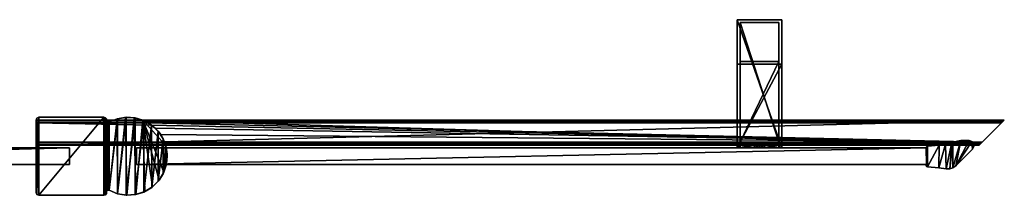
# Model space of a CAD drawing. Header units: metres. Extents: x 0 to 587, y -215 to 49.
# Tile 10 of 10: x 233 to 587, y -14 to 49. Entities that reach past the tile are written whole.
import ezdxf

# ---------------------------------------------------------------- set-up
doc = ezdxf.new("R2010")
doc.units = ezdxf.units.M

msp = doc.modelspace()

# ---------------------------------------------------------------- linework, layer by layer
at = {"layer": 'Y2A59L'}
for points in [[(491.254089, 49, 1197), (491.254089, 3, 1181), (491.254089, 3, 1197)], [(491.254089, 3, 1181), (491.254089, 49, 1197), (491.254089, 33, 1181)], [(491.254089, 49, 1197), (491.254089, 49, 797), (491.254089, 33, 1181)], [(491.254089, 33, 1181), (491.254089, 49, 797), (491.254089, 33, 813)], [(491.254089, 49, 797), (491.254089, 3, 797), (491.254089, 33, 813)], [(507.254089, 49, 797), (507.254089, 3, 797), (491.254089, 49, 797)], [(507.254089, 3, 797), (491.254089, 3, 797), (491.254089, 49, 797)], [(491.254089, 49, 797), (491.254089, 49, 1197), (507.254089, 49, 797)], [(491.254089, 49, 1197), (507.254089, 49, 1197), (507.254089, 49, 797)], [(507.254089, 49, 1197), (491.254089, 49, 1197), (507.254089, 3, 1197)], [(491.254089, 49, 1197), (491.254089, 3, 1197), (507.254089, 3, 1197)], [(492.254089, 5, 1196), (492.254089, 5, 1182), (492.254089, 48, 1196)], [(492.254089, 5, 1182), (492.254089, 34, 1182), (492.254089, 48, 1196)], [(492.254089, 48, 1196), (492.254089, 34, 1182), (492.254089, 48, 798)], [(492.254089, 34, 1182), (492.254089, 34, 812), (492.254089, 48, 798)], [(492.254089, 48, 798), (492.254089, 34, 812), (492.254089, 5, 798)], [(506.254089, 48, 798), (492.254089, 48, 798), (506.254089, 5, 798)], [(492.254089, 48, 798), (492.254089, 5, 798), (506.254089, 5, 798)], [(492.254089, 48, 798), (506.254089, 48, 798), (492.254089, 48, 1196)], [(506.254089, 48, 798), (506.254089, 48, 1196), (492.254089, 48, 1196)], [(506.254089, 48, 1196), (506.254089, 5, 1196), (492.254089, 48, 1196)], [(506.254089, 5, 1196), (492.254089, 5, 1196), (492.254089, 48, 1196)], [(506.254089, 48, 1196), (506.254089, 5, 1182), (506.254089, 5, 1196)], [(506.254089, 5, 1182), (506.254089, 48, 1196), (506.254089, 34, 1182)], [(506.254089, 48, 1196), (506.254089, 48, 798), (506.254089, 34, 1182)], [(506.254089, 34, 1182), (506.254089, 48, 798), (506.254089, 34, 812)], [(506.254089, 48, 798), (506.254089, 5, 798), (506.254089, 34, 812)], [(507.254089, 3, 1197), (507.254089, 3, 1181), (507.254089, 49, 1197)], [(507.254089, 3, 1181), (507.254089, 33, 1181), (507.254089, 49, 1197)], [(507.254089, 49, 1197), (507.254089, 33, 1181), (507.254089, 49, 797)], [(507.254089, 33, 1181), (507.254089, 33, 813), (507.254089, 49, 797)], [(507.254089, 49, 797), (507.254089, 33, 813), (507.254089, 3, 797)], [(491.254089, 33, 813), (491.254089, 3, 797), (491.254089, 3, 813)], [(491.254089, 33, 1181), (491.254089, 33, 813), (507.254089, 33, 1181)], [(491.254089, 33, 813), (507.254089, 33, 813), (507.254089, 33, 1181)], [(507.254089, 3, 813), (507.254089, 33, 813), (491.254089, 3, 813)], [(507.254089, 33, 813), (491.254089, 33, 813), (491.254089, 3, 813)], [(507.254089, 3, 1181), (491.254089, 3, 1181), (507.254089, 33, 1181)], [(491.254089, 3, 1181), (491.254089, 33, 1181), (507.254089, 33, 1181)], [(492.254089, 34, 1182), (506.254089, 34, 1182), (492.254089, 34, 812)], [(506.254089, 34, 1182), (506.254089, 34, 812), (492.254089, 34, 812)], [(492.254089, 34, 812), (492.254089, 5, 812), (492.254089, 5, 798)], [(506.254089, 5, 812), (492.254089, 5, 812), (506.254089, 34, 812)], [(492.254089, 5, 812), (492.254089, 34, 812), (506.254089, 34, 812)], [(506.254089, 5, 1182), (506.254089, 34, 1182), (492.254089, 5, 1182)], [(506.254089, 34, 1182), (492.254089, 34, 1182), (492.254089, 5, 1182)], [(506.254089, 34, 812), (506.254089, 5, 798), (506.254089, 5, 812)], [(507.254089, 33, 813), (507.254089, 3, 813), (507.254089, 3, 797)], [(492.254089, 4, 806.887451), (492.004089, 4, 805), (497.440125, 4, 805.990967)], [(497.440125, 4, 805.990967), (492.004089, 4, 805), (497.187653, 4, 804.951233)], [(492.254089, 4, 803.112549), (497.187653, 4, 804.951233), (492.004089, 4, 805)], [(492.254089, 3, 806.887451), (492.004089, 3, 805), (492.254089, 4, 806.887451)], [(492.004089, 3, 805), (492.004089, 4, 805), (492.254089, 4, 806.887451)], [(492.004089, 3, 805), (492.254089, 3, 803.112549), (492.004089, 4, 805)], [(492.254089, 3, 803.112549), (492.254089, 4, 803.112549), (492.004089, 4, 805)], [(492.254089, 4, 1187.112549), (492.004089, 4, 1189), (492.254089, 3, 1187.112549)], [(492.004089, 4, 1189), (492.004089, 3, 1189), (492.254089, 3, 1187.112549)], [(492.004089, 4, 1189), (492.254089, 4, 1190.887451), (492.004089, 3, 1189)], [(492.254089, 4, 1190.887451), (492.254089, 3, 1190.887451), (492.004089, 3, 1189)], [(497.440125, 4, 1188.009033), (492.004089, 4, 1189), (492.254089, 4, 1187.112549)], [(497.187653, 4, 1189.048828), (492.004089, 4, 1189), (497.440125, 4, 1188.009033)], [(497.488892, 4, 1190.075439), (492.004089, 4, 1189), (497.187653, 4, 1189.048828)], [(492.004089, 4, 1189), (498.263092, 4, 1190.813965), (492.254089, 4, 1190.887451)], [(498.263092, 4, 1190.813965), (492.004089, 4, 1189), (497.488892, 4, 1190.075439)], [(506.254089, 5, 798), (492.254089, 5, 798), (499.302856, 5, 802.933594)], [(499.302856, 5, 802.933594), (492.254089, 5, 798), (498.263092, 5, 803.186035)], [(498.263092, 5, 803.186035), (492.254089, 5, 798), (497.488892, 5, 803.924561)], [(497.488892, 5, 803.924561), (492.254089, 5, 798), (497.187653, 5, 804.951233)], [(497.187653, 5, 804.951233), (492.254089, 5, 798), (497.440125, 5, 805.990967)], [(497.440125, 5, 805.990967), (492.254089, 5, 812), (498.178619, 5, 806.765198)], [(492.254089, 5, 812), (497.440125, 5, 805.990967), (492.254089, 5, 798)], [(498.178619, 5, 806.765198), (492.254089, 5, 812), (499.205292, 5, 807.066406)], [(492.254089, 5, 812), (506.254089, 5, 812), (499.205292, 5, 807.066406)], [(492.254089, 5, 1196), (506.254089, 5, 1196), (499.302856, 5, 1191.066406)], [(506.254089, 5, 1182), (492.254089, 5, 1182), (500.245056, 5, 1187.186035)], [(500.245056, 5, 1187.186035), (492.254089, 5, 1182), (499.205292, 5, 1186.933594)], [(499.205292, 5, 1186.933594), (492.254089, 5, 1182), (498.178619, 5, 1187.234863)], [(498.178619, 5, 1187.234863), (492.254089, 5, 1182), (497.440125, 5, 1188.009033)], [(497.440125, 5, 1188.009033), (492.254089, 5, 1182), (497.187653, 5, 1189.048828)], [(497.187653, 5, 1189.048828), (492.254089, 5, 1182), (497.488892, 5, 1190.075439)], [(492.254089, 5, 1182), (492.254089, 5, 1196), (497.488892, 5, 1190.075439)], [(497.488892, 5, 1190.075439), (492.254089, 5, 1196), (498.263092, 5, 1190.813965)], [(492.254089, 5, 1196), (499.302856, 5, 1191.066406), (498.263092, 5, 1190.813965)], [(492.254089, 4, 803.112549), (492.254089, 4, 798), (498.263092, 4, 803.186035)], [(492.254089, 4, 798), (497.366608, 4, 798), (498.263092, 4, 803.186035)], [(497.366608, 4, 812), (492.254089, 4, 812), (499.205292, 4, 807.066406)], [(492.254089, 4, 812), (492.254089, 4, 806.887451), (499.205292, 4, 807.066406)], [(499.205292, 4, 807.066406), (492.254089, 4, 806.887451), (498.178619, 4, 806.765198)], [(498.178619, 4, 806.765198), (492.254089, 4, 806.887451), (497.440125, 4, 805.990967)], [(497.488892, 4, 803.924561), (492.254089, 4, 803.112549), (498.263092, 4, 803.186035)], [(497.187653, 4, 804.951233), (492.254089, 4, 803.112549), (497.488892, 4, 803.924561)], [(497.366608, 4, 798), (492.254089, 4, 798), (497.366608, 3, 798)], [(492.254089, 4, 798), (492.254089, 3, 798), (497.366608, 3, 798)], [(492.254089, 4, 803.112549), (492.254089, 3, 803.112549), (492.254089, 4, 798)], [(492.254089, 3, 803.112549), (492.254089, 3, 798), (492.254089, 4, 798)], [(492.254089, 4, 812), (497.366608, 4, 812), (492.254089, 3, 812)], [(497.366608, 4, 812), (497.366608, 3, 812), (492.254089, 3, 812)], [(492.254089, 4, 812), (492.254089, 3, 812), (492.254089, 4, 806.887451)], [(492.254089, 3, 812), (492.254089, 3, 806.887451), (492.254089, 4, 806.887451)], [(497.366608, 4, 1196), (497.366608, 3, 1196), (492.254089, 4, 1196)], [(497.366608, 3, 1196), (492.254089, 3, 1196), (492.254089, 4, 1196)], [(492.254089, 4, 1196), (492.254089, 3, 1196), (492.254089, 4, 1190.887451)], [(492.254089, 3, 1196), (492.254089, 3, 1190.887451), (492.254089, 4, 1190.887451)], [(492.254089, 4, 1182), (492.254089, 3, 1182), (497.366608, 4, 1182)], [(492.254089, 3, 1182), (497.366608, 3, 1182), (497.366608, 4, 1182)], [(492.254089, 4, 1187.112549), (492.254089, 3, 1187.112549), (492.254089, 4, 1182)], [(492.254089, 3, 1187.112549), (492.254089, 3, 1182), (492.254089, 4, 1182)], [(497.440125, 4, 1188.009033), (492.254089, 4, 1187.112549), (498.178619, 4, 1187.234863)], [(492.254089, 4, 1196), (492.254089, 4, 1190.887451), (497.366608, 4, 1196)], [(492.254089, 4, 1190.887451), (498.263092, 4, 1190.813965), (497.366608, 4, 1196)], [(498.178619, 4, 1187.234863), (492.254089, 4, 1187.112549), (499.205292, 4, 1186.933594)], [(492.254089, 4, 1187.112549), (492.254089, 4, 1182), (499.205292, 4, 1186.933594)], [(499.205292, 4, 1186.933594), (492.254089, 4, 1182), (497.366608, 4, 1182)], [(497.488892, 5, 803.924561), (497.187653, 5, 804.951233), (497.488892, 4, 803.924561)], [(497.488892, 4, 803.924561), (497.187653, 5, 804.951233), (497.187653, 4, 804.951233)], [(497.187653, 5, 804.951233), (497.440125, 5, 805.990967), (497.187653, 4, 804.951233)], [(497.187653, 4, 804.951233), (497.440125, 5, 805.990967), (497.440125, 4, 805.990967)], [(497.488892, 4, 1190.075439), (497.187653, 4, 1189.048828), (497.488892, 5, 1190.075439)], [(497.488892, 5, 1190.075439), (497.187653, 4, 1189.048828), (497.187653, 5, 1189.048828)], [(497.187653, 4, 1189.048828), (497.440125, 4, 1188.009033), (497.187653, 5, 1189.048828)], [(497.187653, 5, 1189.048828), (497.440125, 4, 1188.009033), (497.440125, 5, 1188.009033)], [(498.263092, 4, 803.186035), (497.366608, 4, 798), (499.302856, 4, 802.933594)], [(497.366608, 4, 798), (499.254089, 4, 797.75), (499.302856, 4, 802.933594)], [(499.205292, 4, 807.066406), (499.254089, 4, 812.25), (497.366608, 4, 812)], [(499.254089, 3, 812.25), (497.366608, 3, 812), (499.254089, 4, 812.25)], [(497.366608, 3, 812), (497.366608, 4, 812), (499.254089, 4, 812.25)], [(497.366608, 3, 798), (499.254089, 3, 797.75), (497.366608, 4, 798)], [(499.254089, 3, 797.75), (499.254089, 4, 797.75), (497.366608, 4, 798)], [(499.254089, 4, 1181.75), (497.366608, 4, 1182), (499.254089, 3, 1181.75)], [(497.366608, 4, 1182), (497.366608, 3, 1182), (499.254089, 3, 1181.75)], [(497.366608, 4, 1196), (499.254089, 4, 1196.25), (497.366608, 3, 1196)], [(499.254089, 4, 1196.25), (499.254089, 3, 1196.25), (497.366608, 3, 1196)], [(497.366608, 4, 1196), (498.263092, 4, 1190.813965), (499.254089, 4, 1196.25)], [(499.254089, 4, 1181.75), (499.205292, 4, 1186.933594), (497.366608, 4, 1182)], [(498.178619, 4, 806.765198), (497.440125, 4, 805.990967), (498.178619, 5, 806.765198)], [(498.178619, 5, 806.765198), (497.440125, 4, 805.990967), (497.440125, 5, 805.990967)], [(498.178619, 5, 1187.234863), (497.440125, 5, 1188.009033), (498.178619, 4, 1187.234863)], [(498.178619, 4, 1187.234863), (497.440125, 5, 1188.009033), (497.440125, 4, 1188.009033)], [(498.263092, 4, 803.186035), (497.488892, 5, 803.924561), (497.488892, 4, 803.924561)], [(497.488892, 5, 803.924561), (498.263092, 4, 803.186035), (498.263092, 5, 803.186035)], [(498.263092, 5, 1190.813965), (497.488892, 4, 1190.075439), (497.488892, 5, 1190.075439)], [(497.488892, 4, 1190.075439), (498.263092, 5, 1190.813965), (498.263092, 4, 1190.813965)], [(499.205292, 4, 807.066406), (498.178619, 4, 806.765198), (499.205292, 5, 807.066406)], [(499.205292, 5, 807.066406), (498.178619, 4, 806.765198), (498.178619, 5, 806.765198)], [(499.205292, 5, 1186.933594), (498.178619, 5, 1187.234863), (499.205292, 4, 1186.933594)], [(499.205292, 4, 1186.933594), (498.178619, 5, 1187.234863), (498.178619, 4, 1187.234863)], [(498.263092, 4, 803.186035), (499.302856, 4, 802.933594), (498.263092, 5, 803.186035)], [(498.263092, 5, 803.186035), (499.302856, 4, 802.933594), (499.302856, 5, 802.933594)], [(498.263092, 5, 1190.813965), (499.302856, 5, 1191.066406), (498.263092, 4, 1190.813965)], [(498.263092, 4, 1190.813965), (499.302856, 5, 1191.066406), (499.302856, 4, 1191.066406)], [(498.263092, 4, 1190.813965), (499.302856, 4, 1191.066406), (499.254089, 4, 1196.25)], [(500.245056, 4, 806.813965), (499.205292, 4, 807.066406), (500.245056, 5, 806.813965)], [(500.245056, 5, 806.813965), (499.205292, 4, 807.066406), (499.205292, 5, 807.066406)], [(499.205292, 5, 807.066406), (506.254089, 5, 812), (500.245056, 5, 806.813965)], [(500.245056, 5, 1187.186035), (499.205292, 5, 1186.933594), (500.245056, 4, 1187.186035)], [(500.245056, 4, 1187.186035), (499.205292, 5, 1186.933594), (499.205292, 4, 1186.933594)], [(500.245056, 4, 806.813965), (501.141541, 4, 812), (499.205292, 4, 807.066406)], [(501.141541, 4, 812), (499.254089, 4, 812.25), (499.205292, 4, 807.066406)], [(500.245056, 4, 1187.186035), (499.205292, 4, 1186.933594), (499.254089, 4, 1181.75)], [(499.302856, 4, 802.933594), (499.254089, 4, 797.75), (501.141541, 4, 798)], [(501.141541, 3, 812), (499.254089, 3, 812.25), (501.141541, 4, 812)], [(499.254089, 3, 812.25), (499.254089, 4, 812.25), (501.141541, 4, 812)], [(499.254089, 3, 797.75), (501.141541, 3, 798), (499.254089, 4, 797.75)], [(501.141541, 3, 798), (501.141541, 4, 798), (499.254089, 4, 797.75)], [(501.141541, 4, 1182), (499.254089, 4, 1181.75), (501.141541, 3, 1182)], [(499.254089, 4, 1181.75), (499.254089, 3, 1181.75), (501.141541, 3, 1182)], [(499.254089, 4, 1196.25), (501.141541, 4, 1196), (499.254089, 3, 1196.25)], [(501.141541, 4, 1196), (501.141541, 3, 1196), (499.254089, 3, 1196.25)], [(499.254089, 4, 1196.25), (499.302856, 4, 1191.066406), (501.141541, 4, 1196)], [(501.141541, 4, 1182), (500.245056, 4, 1187.186035), (499.254089, 4, 1181.75)], [(499.302856, 4, 802.933594), (500.329529, 4, 803.234802), (499.302856, 5, 802.933594)], [(499.302856, 5, 802.933594), (500.329529, 4, 803.234802), (500.329529, 5, 803.234802)], [(500.329529, 5, 803.234802), (506.254089, 5, 798), (499.302856, 5, 802.933594)], [(499.302856, 5, 1191.066406), (500.329529, 5, 1190.765137), (499.302856, 4, 1191.066406)], [(499.302856, 4, 1191.066406), (500.329529, 5, 1190.765137), (500.329529, 4, 1190.765137)], [(499.302856, 5, 1191.066406), (506.254089, 5, 1196), (500.329529, 5, 1190.765137)], [(500.329529, 4, 803.234802), (499.302856, 4, 802.933594), (506.254089, 4, 798)], [(506.254089, 4, 798), (499.302856, 4, 802.933594), (501.141541, 4, 798)], [(501.141541, 4, 1196), (499.302856, 4, 1191.066406), (506.254089, 4, 1190.887451)], [(506.254089, 4, 1190.887451), (499.302856, 4, 1191.066406), (500.329529, 4, 1190.765137)], [(500.245056, 4, 806.813965), (501.019257, 5, 806.075439), (501.019257, 4, 806.075439)], [(501.019257, 5, 806.075439), (500.245056, 4, 806.813965), (500.245056, 5, 806.813965)], [(506.254089, 5, 812), (501.019257, 5, 806.075439), (500.245056, 5, 806.813965)], [(500.245056, 5, 1187.186035), (501.019257, 4, 1187.924561), (501.019257, 5, 1187.924561)], [(501.019257, 4, 1187.924561), (500.245056, 5, 1187.186035), (500.245056, 4, 1187.186035)], [(501.019257, 5, 1187.924561), (506.254089, 5, 1182), (500.245056, 5, 1187.186035)], [(506.254089, 4, 806.887451), (506.254089, 4, 812), (500.245056, 4, 806.813965)], [(506.254089, 4, 812), (501.141541, 4, 812), (500.245056, 4, 806.813965)], [(506.254089, 4, 806.887451), (500.245056, 4, 806.813965), (506.504089, 4, 805)], [(500.245056, 4, 806.813965), (501.019257, 4, 806.075439), (506.504089, 4, 805)], [(506.254089, 4, 1187.112549), (500.245056, 4, 1187.186035), (501.141541, 4, 1182)], [(506.254089, 4, 1187.112549), (501.019257, 4, 1187.924561), (500.245056, 4, 1187.186035)], [(500.329529, 4, 803.234802), (501.068024, 4, 804.009033), (500.329529, 5, 803.234802)], [(500.329529, 5, 803.234802), (501.068024, 4, 804.009033), (501.068024, 5, 804.009033)], [(501.068024, 5, 804.009033), (506.254089, 5, 798), (500.329529, 5, 803.234802)], [(500.329529, 5, 1190.765137), (501.068024, 5, 1189.990967), (500.329529, 4, 1190.765137)], [(500.329529, 4, 1190.765137), (501.068024, 5, 1189.990967), (501.068024, 4, 1189.990967)], [(500.329529, 5, 1190.765137), (506.254089, 5, 1196), (501.068024, 5, 1189.990967)], [(506.254089, 4, 803.112549), (501.068024, 4, 804.009033), (500.329529, 4, 803.234802)], [(506.254089, 4, 803.112549), (500.329529, 4, 803.234802), (506.254089, 4, 798)], [(506.254089, 4, 1190.887451), (500.329529, 4, 1190.765137), (506.504089, 4, 1189)], [(500.329529, 4, 1190.765137), (501.068024, 4, 1189.990967), (506.504089, 4, 1189)], [(501.019257, 5, 806.075439), (501.320496, 5, 805.048767), (501.019257, 4, 806.075439)], [(501.019257, 4, 806.075439), (501.320496, 5, 805.048767), (501.320496, 4, 805.048767)], [(506.254089, 5, 812), (506.254089, 5, 798), (501.019257, 5, 806.075439)], [(501.019257, 5, 806.075439), (506.254089, 5, 798), (501.320496, 5, 805.048767)], [(501.019257, 4, 1187.924561), (501.320496, 4, 1188.951172), (501.019257, 5, 1187.924561)], [(501.019257, 5, 1187.924561), (501.320496, 4, 1188.951172), (501.320496, 5, 1188.951172)], [(501.320496, 5, 1188.951172), (506.254089, 5, 1182), (501.019257, 5, 1187.924561)], [(506.504089, 4, 805), (501.019257, 4, 806.075439), (501.320496, 4, 805.048767)], [(501.320496, 4, 1188.951172), (501.019257, 4, 1187.924561), (506.254089, 4, 1187.112549)], [(501.320496, 5, 805.048767), (501.068024, 5, 804.009033), (501.320496, 4, 805.048767)], [(501.320496, 4, 805.048767), (501.068024, 5, 804.009033), (501.068024, 4, 804.009033)], [(501.320496, 5, 805.048767), (506.254089, 5, 798), (501.068024, 5, 804.009033)], [(501.320496, 4, 1188.951172), (501.068024, 4, 1189.990967), (501.320496, 5, 1188.951172)], [(501.320496, 5, 1188.951172), (501.068024, 4, 1189.990967), (501.068024, 5, 1189.990967)], [(506.254089, 5, 1196), (506.254089, 5, 1182), (501.068024, 5, 1189.990967)], [(501.068024, 5, 1189.990967), (506.254089, 5, 1182), (501.320496, 5, 1188.951172)], [(501.320496, 4, 805.048767), (501.068024, 4, 804.009033), (506.254089, 4, 803.112549)], [(506.504089, 4, 1189), (501.068024, 4, 1189.990967), (501.320496, 4, 1188.951172)], [(501.141541, 4, 812), (506.254089, 4, 812), (501.141541, 3, 812)], [(506.254089, 4, 812), (506.254089, 3, 812), (501.141541, 3, 812)], [(506.254089, 4, 798), (501.141541, 4, 798), (506.254089, 3, 798)], [(501.141541, 4, 798), (501.141541, 3, 798), (506.254089, 3, 798)], [(501.141541, 4, 1182), (501.141541, 3, 1182), (506.254089, 4, 1182)], [(501.141541, 3, 1182), (506.254089, 3, 1182), (506.254089, 4, 1182)], [(506.254089, 4, 1196), (506.254089, 3, 1196), (501.141541, 4, 1196)], [(506.254089, 3, 1196), (501.141541, 3, 1196), (501.141541, 4, 1196)], [(506.254089, 4, 1182), (506.254089, 4, 1187.112549), (501.141541, 4, 1182)], [(506.254089, 4, 1196), (501.141541, 4, 1196), (506.254089, 4, 1190.887451)], [(506.504089, 4, 805), (501.320496, 4, 805.048767), (506.254089, 4, 803.112549)], [(506.504089, 4, 1189), (501.320496, 4, 1188.951172), (506.254089, 4, 1187.112549)], [(506.254089, 4, 798), (506.254089, 3, 798), (506.254089, 4, 803.112549)], [(506.254089, 3, 798), (506.254089, 3, 803.112549), (506.254089, 4, 803.112549)], [(506.254089, 3, 803.112549), (506.504089, 3, 805), (506.254089, 4, 803.112549)], [(506.504089, 3, 805), (506.504089, 4, 805), (506.254089, 4, 803.112549)], [(506.504089, 3, 805), (506.254089, 3, 806.887451), (506.504089, 4, 805)], [(506.254089, 3, 806.887451), (506.254089, 4, 806.887451), (506.504089, 4, 805)], [(506.254089, 4, 806.887451), (506.254089, 3, 806.887451), (506.254089, 4, 812)], [(506.254089, 3, 806.887451), (506.254089, 3, 812), (506.254089, 4, 812)], [(506.254089, 4, 1190.887451), (506.254089, 3, 1190.887451), (506.254089, 4, 1196)], [(506.254089, 3, 1190.887451), (506.254089, 3, 1196), (506.254089, 4, 1196)], [(506.254089, 4, 1190.887451), (506.504089, 4, 1189), (506.254089, 3, 1190.887451)], [(506.504089, 4, 1189), (506.504089, 3, 1189), (506.254089, 3, 1190.887451)], [(506.504089, 4, 1189), (506.254089, 4, 1187.112549), (506.504089, 3, 1189)], [(506.254089, 4, 1187.112549), (506.254089, 3, 1187.112549), (506.504089, 3, 1189)], [(506.254089, 4, 1182), (506.254089, 3, 1182), (506.254089, 4, 1187.112549)], [(506.254089, 3, 1182), (506.254089, 3, 1187.112549), (506.254089, 4, 1187.112549)], [(499.254089, 3, 812.25), (491.254089, 3, 813), (497.366608, 3, 812)], [(507.254089, 3, 813), (491.254089, 3, 813), (506.254089, 3, 812)], [(506.254089, 3, 812), (491.254089, 3, 813), (499.254089, 3, 812.25)], [(506.254089, 3, 798), (491.254089, 3, 797), (507.254089, 3, 797)], [(499.254089, 3, 797.75), (491.254089, 3, 797), (506.254089, 3, 798)], [(497.366608, 3, 798), (491.254089, 3, 797), (499.254089, 3, 797.75)], [(492.254089, 3, 798), (491.254089, 3, 797), (497.366608, 3, 798)], [(492.254089, 3, 803.112549), (491.254089, 3, 797), (492.254089, 3, 798)], [(492.254089, 3, 806.887451), (491.254089, 3, 813), (492.004089, 3, 805)], [(491.254089, 3, 813), (491.254089, 3, 797), (492.004089, 3, 805)], [(492.004089, 3, 805), (491.254089, 3, 797), (492.254089, 3, 803.112549)], [(492.254089, 3, 812), (491.254089, 3, 813), (492.254089, 3, 806.887451)], [(497.366608, 3, 812), (491.254089, 3, 813), (492.254089, 3, 812)], [(499.254089, 3, 1196.25), (491.254089, 3, 1197), (497.366608, 3, 1196)], [(507.254089, 3, 1197), (491.254089, 3, 1197), (506.254089, 3, 1196)], [(506.254089, 3, 1196), (491.254089, 3, 1197), (499.254089, 3, 1196.25)], [(506.254089, 3, 1182), (491.254089, 3, 1181), (507.254089, 3, 1181)], [(499.254089, 3, 1181.75), (491.254089, 3, 1181), (506.254089, 3, 1182)], [(497.366608, 3, 1182), (491.254089, 3, 1181), (499.254089, 3, 1181.75)], [(492.254089, 3, 1182), (491.254089, 3, 1181), (497.366608, 3, 1182)], [(492.254089, 3, 1187.112549), (491.254089, 3, 1181), (492.254089, 3, 1182)], [(492.254089, 3, 1190.887451), (491.254089, 3, 1197), (492.004089, 3, 1189)], [(491.254089, 3, 1197), (491.254089, 3, 1181), (492.004089, 3, 1189)], [(492.004089, 3, 1189), (491.254089, 3, 1181), (492.254089, 3, 1187.112549)], [(492.254089, 3, 1196), (491.254089, 3, 1197), (492.254089, 3, 1190.887451)], [(497.366608, 3, 1196), (491.254089, 3, 1197), (492.254089, 3, 1196)], [(506.254089, 3, 812), (499.254089, 3, 812.25), (501.141541, 3, 812)], [(501.141541, 3, 798), (499.254089, 3, 797.75), (506.254089, 3, 798)], [(506.254089, 3, 1196), (499.254089, 3, 1196.25), (501.141541, 3, 1196)], [(501.141541, 3, 1182), (499.254089, 3, 1181.75), (506.254089, 3, 1182)], [(506.254089, 3, 803.112549), (506.254089, 3, 798), (506.504089, 3, 805)], [(506.254089, 3, 798), (507.254089, 3, 797), (506.504089, 3, 805)], [(506.254089, 3, 806.887451), (507.254089, 3, 813), (506.254089, 3, 812)], [(506.504089, 3, 805), (507.254089, 3, 813), (506.254089, 3, 806.887451)], [(506.254089, 3, 1187.112549), (506.254089, 3, 1182), (506.504089, 3, 1189)], [(506.254089, 3, 1182), (507.254089, 3, 1181), (506.504089, 3, 1189)], [(506.254089, 3, 1190.887451), (507.254089, 3, 1197), (506.254089, 3, 1196)], [(506.504089, 3, 1189), (507.254089, 3, 1197), (506.254089, 3, 1190.887451)], [(507.254089, 3, 813), (506.504089, 3, 805), (507.254089, 3, 797)], [(507.254089, 3, 1197), (506.504089, 3, 1189), (507.254089, 3, 1181)]]:
    msp.add_3dface(points, dxfattribs=at)
at = {"layer": 'Y2A59L0'}
for points in [[(239.000275, 12.719672, 6.507132), (587.024475, 12.724623, 6.502149), (239.000275, 13.012834, 5.8)], [(587.024475, 12.724623, 6.502149), (587.26355, 12.9637, 6.109252), (239.000275, 13.012834, 5.8)], [(239.000275, 13.012834, 5.8), (587.26355, 12.9637, 6.109252), (587.312683, 13.012834, 5.8)], [(239.000275, 13.012834), (587.312683, 13.012834), (239.000275, 4.012834)], [(587.312683, 13.012834), (578.312683, 4.012834), (239.000275, 4.012834)], [(239.000275, 13.012834, 5.8), (587.312683, 13.012834, 5.8), (239.000275, 13.012834)], [(587.312683, 13.012834, 5.8), (587.312683, 13.012834), (239.000275, 13.012834)], [(239.000275, 12.719672, 6.507132), (239.000275, 13.012834, 5.8), (239.000275, 4.305702, 6.506839)], [(239.000275, 4.305702, 6.506839), (239.000275, 13.012834, 5.8), (239.000275, 4.012834, 5.799586)], [(239.000275, 13.012834, 5.8), (239.000275, 13.012834), (239.000275, 4.012834, 5.799586)], [(239.000275, 4.012834, 5.799586), (239.000275, 13.012834), (239.000275, 4.012834)], [(239.000275, 12.719672, 6.507132), (586.484253, 12.184372, 6.785111), (587.024475, 12.724623, 6.502149)], [(239.000275, 12.012419, 6.8), (586.312256, 12.012419, 6.8), (239.000275, 12.719672, 6.507132)], [(586.312256, 12.012419, 6.8), (586.484253, 12.184372, 6.785111), (239.000275, 12.719672, 6.507132)], [(239.000275, 12.719672, 6.507132), (239.000275, 5.012834, 6.8), (239.000275, 12.012419, 6.8)], [(239.000275, 5.012834, 6.8), (239.000275, 12.719672, 6.507132), (239.000275, 4.305702, 6.506839)], [(239.000275, 5.012834, 6.8), (579.312683, 5.012834, 6.8), (239.000275, 12.012419, 6.8)], [(579.312683, 5.012834, 6.8), (586.312256, 12.012419, 6.8), (239.000275, 12.012419, 6.8)], [(587.26355, 12.9637, 6.109252), (578.312683, 4.012834, 5.799586), (587.312683, 13.012834, 5.8)], [(578.312683, 4.012834, 5.799586), (578.312683, 4.012834), (587.312683, 13.012834, 5.8)], [(587.312683, 13.012834, 5.8), (578.312683, 4.012834), (587.312683, 13.012834)], [(578.361694, 4.061841, 6.108867), (578.312683, 4.012834, 5.799586), (587.26355, 12.9637, 6.109252)], [(587.024475, 12.724623, 6.502149), (578.361694, 4.061841, 6.108867), (587.26355, 12.9637, 6.109252)], [(578.600647, 4.300764, 6.501865), (578.361694, 4.061841, 6.108867), (587.024475, 12.724623, 6.502149)], [(586.484253, 12.184372, 6.785111), (578.600647, 4.300764, 6.501865), (587.024475, 12.724623, 6.502149)], [(578.600647, 4.300764, 6.501865), (586.484253, 12.184372, 6.785111), (579.140747, 4.840896, 6.785042)], [(586.484253, 12.184372, 6.785111), (586.312256, 12.012419, 6.8), (579.140747, 4.840896, 6.785042)], [(579.140747, 4.840896, 6.785042), (586.312256, 12.012419, 6.8), (579.312683, 5.012834, 6.8)], [(579.312683, 5.012834, 6.8), (239.000275, 5.012834, 6.8), (579.140747, 4.840896, 6.785042)], [(239.000275, 5.012834, 6.8), (239.000275, 4.305702, 6.506839), (579.140747, 4.840896, 6.785042)], [(579.140747, 4.840896, 6.785042), (239.000275, 4.305702, 6.506839), (578.600647, 4.300764, 6.501865)], [(239.000275, 4.012834, 5.799586), (578.312683, 4.012834, 5.799586), (239.000275, 4.305702, 6.506839)], [(578.312683, 4.012834, 5.799586), (578.361694, 4.061841, 6.108867), (239.000275, 4.305702, 6.506839)], [(239.000275, 4.305702, 6.506839), (578.361694, 4.061841, 6.108867), (578.600647, 4.300764, 6.501865)], [(239.000275, 4.012834), (578.312683, 4.012834), (239.000275, 4.012834, 5.799586)], [(578.312683, 4.012834), (578.312683, 4.012834, 5.799586), (239.000275, 4.012834, 5.799586)]]:
    msp.add_3dface(points, dxfattribs=at)
at = {"layer": 'Y2A59L012'}
for points in [[(239.000275, 12.999586, 2000), (239.000275, -12.999586, 2000), (239.293289, 13.706985, 2000)], [(239.000275, -12.999586, 2000), (239.293289, -13.706985, 2000), (239.293289, 13.706985, 2000)], [(239.000275, 12.999586), (239.000275, 12.999586, 2000), (239.293289, 13.706985)], [(239.000275, 12.999586, 2000), (239.293289, 13.706985, 2000), (239.293289, 13.706985)], [(239.293289, -13.706985), (239.000275, -12.999586), (239.293289, 13.706985)], [(239.293289, 13.706985), (239.000275, -12.999586), (239.000275, 12.999586)], [(239.000275, -12.999586), (239.000275, -12.999586, 2000), (239.000275, 12.999586)], [(239.000275, -12.999586, 2000), (239.000275, 12.999586, 2000), (239.000275, 12.999586)], [(239.293289, 13.706985, 2000), (239.293289, -13.706985, 2000), (240.000687, 14, 2000)], [(239.293289, -13.706985, 2000), (240.000687, -14, 2000), (240.000687, 14, 2000)], [(239.293289, 13.706985), (239.293289, 13.706985, 2000), (240.000687, 14)], [(239.293289, 13.706985, 2000), (240.000687, 14, 2000), (240.000687, 14)], [(240.000687, -14), (239.293289, -13.706985), (240.000687, 14)], [(240.000687, 14), (239.293289, -13.706985), (239.293289, 13.706985)], [(240.000687, 14, 2000), (240.000687, -14, 2000), (263.39743, 14, 2000)], [(240.000687, -14, 2000), (263.39743, -14, 2000), (263.39743, 14, 2000)], [(240.000687, 14), (240.000687, 14, 2000), (263.39743, 14)], [(240.000687, 14, 2000), (263.39743, 14, 2000), (263.39743, 14)], [(263.39743, -14), (240.000687, -14), (263.39743, 14)], [(263.39743, 14), (240.000687, -14), (240.000687, 14)], [(263.39743, 14, 2000), (263.39743, -14, 2000), (263.946838, 13.83556, 2000)], [(263.946838, 13.83556), (263.39743, -14), (263.39743, 14)], [(263.39743, 14), (263.39743, 14, 2000), (263.946838, 13.83556)], [(263.39743, 14, 2000), (263.946838, 13.83556, 2000), (263.946838, 13.83556)], [(263.39743, -14, 2000), (263.946838, -13.835561, 2000), (263.946838, 13.83556, 2000)], [(263.946838, -13.835561), (263.39743, -14), (263.946838, 13.83556)], [(263.946838, 13.83556, 2000), (263.946838, -13.835561, 2000), (264.315552, 13.396321, 2000)], [(264.315552, 13.396321), (263.946838, -13.835561), (263.946838, 13.83556)], [(263.946838, 13.83556), (263.946838, 13.83556, 2000), (264.315552, 13.396321)], [(263.946838, 13.83556, 2000), (264.315552, 13.396321, 2000), (264.315552, 13.396321)], [(263.946838, -13.835561, 2000), (264.315552, -13.396321, 2000), (264.315552, 13.396321, 2000)], [(264.315552, -13.396321), (263.946838, -13.835561), (264.315552, 13.396321)], [(264.315552, 13.396321, 2000), (264.315552, -13.396321, 2000), (264.382294, 12.826741, 2000)], [(264.382294, 12.826741), (264.315552, -13.396321), (264.315552, 13.396321)], [(264.315552, 13.396321), (264.315552, 13.396321, 2000), (264.382294, 12.826741)], [(264.315552, 13.396321, 2000), (264.382294, 12.826741, 2000), (264.382294, 12.826741)], [(264.315552, -13.396321, 2000), (264.382294, -12.826741, 2000), (264.382294, 12.826741, 2000)], [(264.382294, -12.826741), (264.315552, -13.396321), (264.382294, 12.826741)], [(264.382294, 12.826741, 2000), (264.382294, -12.826741, 2000), (264.473877, 12.380407, 2000)], [(264.473877, 12.380407), (264.382294, -12.826741), (264.382294, 12.826741)], [(264.473877, 12.380407), (264.382294, 12.826741), (264.473877, 12.380407, 2000)], [(264.473877, 12.380407, 2000), (264.382294, 12.826741), (264.382294, 12.826741, 2000)], [(264.382294, -12.826741, 2000), (264.474274, -12.379798, 2000), (264.473877, 12.380407, 2000)], [(264.382294, -12.826741), (264.473877, 12.380407), (264.474274, -12.379798)], [(264.473877, 12.380407, 2000), (264.474274, -12.379798, 2000), (264.845917, 12.117353, 2000)], [(264.473877, 12.380407), (264.845917, 12.117353), (264.474274, -12.379798)], [(264.845917, 12.117353), (264.473877, 12.380407), (264.845917, 12.117353, 2000)], [(264.845917, 12.117353, 2000), (264.473877, 12.380407), (264.473877, 12.380407, 2000)], [(264.474274, -12.379798, 2000), (264.847321, -12.11701, 2000), (264.845917, 12.117353, 2000)], [(264.474274, -12.379798), (264.845917, 12.117353), (264.847321, -12.11701)], [(264.845917, 12.117353, 2000), (264.847321, -12.11701, 2000), (265.297241, 12.179806, 2000)], [(264.845917, 12.117353), (265.297241, 12.179806), (264.847321, -12.11701)], [(264.845917, 12.117353), (265.297241, 12.179806, 2000), (265.297241, 12.179806)], [(265.297241, 12.179806, 2000), (264.845917, 12.117353), (264.845917, 12.117353, 2000)], [(264.847321, -12.11701, 2000), (265.299133, -12.180882, 2000), (265.297241, 12.179806, 2000)], [(264.847321, -12.11701), (265.297241, 12.179806), (265.299133, -12.180882)], [(265.297241, 12.179806, 2000), (268.280151, 13.439945, 2000), (268.166473, 13.406271)], [(265.297241, 12.179806, 2000), (265.299133, -12.180882, 2000), (268.280151, 13.439945, 2000)], [(265.297241, 12.179806), (265.297241, 12.179806, 2000), (268.166473, 13.406271)], [(265.297241, 12.179806), (268.166473, 13.406271), (265.299133, -12.180882)], [(265.299133, -12.180882, 2000), (268.282227, -13.440557, 2000), (268.280151, 13.439945, 2000)], [(265.299133, -12.180882), (268.166473, 13.406271), (268.361359, -13.463367)], [(268.166473, 13.406271), (268.280151, 13.439945, 2000), (271.236115, 13.966748)], [(268.166473, 13.406271), (271.236115, 13.966748), (268.361359, -13.463367)], [(268.280151, 13.439945, 2000), (271.472748, 13.981073, 2000), (271.236115, 13.966748)], [(268.280151, 13.439945, 2000), (268.282227, -13.440557, 2000), (271.472748, 13.981073, 2000)], [(268.282227, -13.440557, 2000), (271.474945, -13.981186, 2000), (271.472748, 13.981073, 2000)], [(268.361359, -13.463367), (271.236115, 13.966748), (271.639435, -13.988751)], [(271.472748, 13.981073, 2000), (274.353638, 13.833394), (271.236115, 13.966748)], [(271.236115, 13.966748), (274.353638, 13.833394), (271.639435, -13.988751)], [(274.704285, 13.774239, 2000), (274.353638, 13.833394), (271.472748, 13.981073, 2000)], [(271.472748, 13.981073, 2000), (271.474945, -13.981186, 2000), (274.704285, 13.774239, 2000)], [(271.474945, -13.981186, 2000), (274.706451, -13.773848, 2000), (274.704285, 13.774239, 2000)], [(271.639435, -13.988751), (274.353638, 13.833394), (274.949066, -13.727486)], [(274.353638, 13.833394), (274.704285, 13.774239, 2000), (277.364197, 13.012834)], [(277.364197, 13.012834), (274.949066, -13.727486), (274.353638, 13.833394)], [(277.447021, 12.979656, 6.055089), (274.704285, 13.774239, 2000), (277.80188, 12.830506, 2000)], [(277.364197, 13.012834, 5.8), (274.704285, 13.774239, 2000), (277.447021, 12.979656, 6.055089)], [(277.364197, 13.012834), (274.704285, 13.774239, 2000), (277.364197, 13.012834, 5.8)], [(274.704285, 13.774239, 2000), (274.706451, -13.773848, 2000), (277.80188, 12.830506, 2000)], [(274.706451, -13.773848, 2000), (277.803864, -12.829634, 2000), (277.80188, 12.830506, 2000)], [(274.949066, -13.727486), (277.364197, 13.012834), (278.104126, -12.694264)], [(587.312683, 13.012834, 5.8), (277.364197, 13.012834, 5.8), (587.26355, 12.9637, 6.109252)], [(277.364197, 13.012834, 5.8), (277.447021, 12.979656, 6.055089), (587.26355, 12.9637, 6.109252)], [(277.364197, 13.012834, 5.8), (587.312683, 13.012834, 5.8), (277.364197, 13.012834)], [(587.312683, 13.012834, 5.8), (587.312683, 13.012834), (277.364197, 13.012834)], [(578.312683, 4.012834), (277.364197, 13.012834), (587.312683, 13.012834)], [(285.612854, 4.012834), (277.364197, 13.012834), (578.312683, 4.012834)], [(284.969879, -5.73908), (277.364197, 13.012834), (285.612854, 4.012834)], [(283.259491, -8.584507), (277.364197, 13.012834), (284.969879, -5.73908)], [(280.927185, -10.94719), (277.364197, 13.012834), (283.259491, -8.584507)], [(278.104126, -12.694264), (277.364197, 13.012834), (280.927185, -10.94719)], [(277.80188, 12.830506, 2000), (277.729858, 12.861708, 6.328299), (277.447021, 12.979656, 6.055089)], [(587.26355, 12.9637, 6.109252), (277.447021, 12.979656, 6.055089), (587.024475, 12.724623, 6.502149)], [(277.447021, 12.979656, 6.055089), (277.729858, 12.861708, 6.328299), (587.024475, 12.724623, 6.502149)], [(278.688538, 12.405732, 6.719441), (277.729858, 12.861708, 6.328299), (277.80188, 12.830506, 2000)], [(587.024475, 12.724623, 6.502149), (277.729858, 12.861708, 6.328299), (278.688538, 12.405732, 6.719441)], [(280.599792, 11.200366, 2000), (278.688538, 12.405732, 6.719441), (277.80188, 12.830506, 2000)], [(277.80188, 12.830506, 2000), (277.803864, -12.829634, 2000), (280.599792, 11.200366, 2000)], [(277.803864, -12.829634, 2000), (280.601532, -11.199057, 2000), (280.599792, 11.200366, 2000)], [(278.688538, 12.405732, 6.719441), (586.484253, 12.184372, 6.785111), (587.024475, 12.724623, 6.502149)], [(280.599792, 11.200366, 2000), (279.390656, 12.012419, 6.8), (278.688538, 12.405732, 6.719441)], [(279.390656, 12.012419, 6.8), (586.312256, 12.012419, 6.8), (278.688538, 12.405732, 6.719441)], [(586.312256, 12.012419, 6.8), (586.484253, 12.184372, 6.785111), (278.688538, 12.405732, 6.719441)], [(281.856506, 10.136906, 6.8), (279.390656, 12.012419, 6.8), (280.599792, 11.200366, 2000)], [(279.390656, 12.012419, 6.8), (579.312683, 5.012834, 6.8), (586.312256, 12.012419, 6.8)], [(281.856506, 10.136906, 6.8), (579.312683, 5.012834, 6.8), (279.390656, 12.012419, 6.8)], [(282.948334, 8.971026, 2000), (281.856506, 10.136906, 6.8), (280.599792, 11.200366, 2000)], [(280.599792, 11.200366, 2000), (280.601532, -11.199057, 2000), (282.948334, 8.971026, 2000)], [(587.26355, 12.9637, 6.109252), (578.312683, 4.012834, 5.799586), (587.312683, 13.012834, 5.8)], [(578.312683, 4.012834, 5.799586), (578.312683, 4.012834), (587.312683, 13.012834, 5.8)], [(587.312683, 13.012834, 5.8), (578.312683, 4.012834), (587.312683, 13.012834)], [(578.361694, 4.061841, 6.108867), (578.312683, 4.012834, 5.799586), (587.26355, 12.9637, 6.109252)], [(587.024475, 12.724623, 6.502149), (578.361694, 4.061841, 6.108867), (587.26355, 12.9637, 6.109252)], [(578.600647, 4.300764, 6.501865), (578.361694, 4.061841, 6.108867), (587.024475, 12.724623, 6.502149)], [(586.484253, 12.184372, 6.785111), (578.600647, 4.300764, 6.501865), (587.024475, 12.724623, 6.502149)], [(578.600647, 4.300764, 6.501865), (586.484253, 12.184372, 6.785111), (579.140747, 4.840896, 6.785042)], [(586.484253, 12.184372, 6.785111), (586.312256, 12.012419, 6.8), (579.140747, 4.840896, 6.785042)], [(579.140747, 4.840896, 6.785042), (586.312256, 12.012419, 6.8), (579.312683, 5.012834, 6.8)], [(280.601532, -11.199057, 2000), (282.949738, -8.969351, 2000), (282.948334, 8.971026, 2000)], [(283.849518, 7.764994, 6.8), (281.856506, 10.136906, 6.8), (282.948334, 8.971026, 2000)], [(283.849518, 7.764994, 6.8), (579.312683, 5.012834, 6.8), (281.856506, 10.136906, 6.8)], [(284.721863, 6.261753, 2000), (283.849518, 7.764994, 6.8), (282.948334, 8.971026, 2000)], [(282.948334, 8.971026, 2000), (282.949738, -8.969351, 2000), (284.721863, 6.261753, 2000)], [(283.849518, 7.764994, 6.8), (284.721863, 6.261753, 2000), (285.272064, 5.012834, 6.8)], [(579.312683, 5.012834, 6.8), (283.849518, 7.764994, 6.8), (285.272064, 5.012834, 6.8)], [(282.949738, -8.969351, 2000), (284.722839, -6.259801, 2000), (284.721863, 6.261753, 2000)], [(285.825531, 3.217487, 2000), (285.272064, 5.012834, 6.8), (284.721863, 6.261753, 2000)], [(284.721863, 6.261753, 2000), (284.722839, -6.259801, 2000), (285.825531, 3.217487, 2000)], [(285.612854, 4.012834), (286.180603, 0.741815), (284.969879, -5.73908)], [(285.272064, 5.012834, 6.8), (285.825531, 3.217487, 2000), (285.481934, 4.426936, 6.610183)], [(579.312683, 5.012834, 6.8), (285.272064, 5.012834, 6.8), (579.140747, 4.840896, 6.785042)], [(285.272064, 5.012834, 6.8), (285.481934, 4.426936, 6.610183), (579.140747, 4.840896, 6.785042)], [(285.481934, 4.426936, 6.610183), (578.600647, 4.300764, 6.501865), (579.140747, 4.840896, 6.785042)], [(285.481934, 4.426936, 6.610183), (285.825531, 3.217487, 2000), (285.579529, 4.122546, 6.255084)], [(285.579529, 4.122546, 6.255084), (578.361694, 4.061841, 6.108867), (285.481934, 4.426936, 6.610183)], [(578.361694, 4.061841, 6.108867), (578.600647, 4.300764, 6.501865), (285.481934, 4.426936, 6.610183)], [(285.579529, 4.122546, 6.255084), (285.825531, 3.217487, 2000), (285.612854, 4.012834, 5.799586)], [(285.612854, 4.012834, 5.799586), (578.312683, 4.012834, 5.799586), (285.579529, 4.122546, 6.255084)], [(578.312683, 4.012834, 5.799586), (578.361694, 4.061841, 6.108867), (285.579529, 4.122546, 6.255084)], [(285.612854, 4.012834), (285.825531, 3.217487, 2000), (286.180603, 0.741815)], [(285.612854, 4.012834, 5.799586), (285.825531, 3.217487, 2000), (285.612854, 4.012834)], [(285.612854, 4.012834), (578.312683, 4.012834), (285.612854, 4.012834, 5.799586)], [(578.312683, 4.012834), (578.312683, 4.012834, 5.799586), (285.612854, 4.012834, 5.799586)], [(284.722839, -6.259801, 2000), (285.82605, -3.215363, 2000), (285.825531, 3.217487, 2000)], [(286.180603, 0.741815), (285.962189, -2.57092), (284.969879, -5.73908)], [(286.180603, 0.741815), (285.825531, 3.217487, 2000), (286.200287, 0.001091, 2000)], [(285.825531, 3.217487, 2000), (285.82605, -3.215363, 2000), (286.200287, 0.001091, 2000)], [(285.82605, -3.215363, 2000), (285.962189, -2.57092), (286.200287, 0.001091, 2000)], [(286.200287, 0.001091, 2000), (285.962189, -2.57092), (286.180603, 0.741815)], [(284.722839, -6.259801, 2000), (284.969879, -5.73908), (285.82605, -3.215363, 2000)], [(284.969879, -5.73908), (285.962189, -2.57092), (285.82605, -3.215363, 2000)], [(282.949738, -8.969351, 2000), (283.259491, -8.584507), (284.722839, -6.259801, 2000)], [(283.259491, -8.584507), (284.969879, -5.73908), (284.722839, -6.259801, 2000)], [(280.601532, -11.199057, 2000), (280.927185, -10.94719), (282.949738, -8.969351, 2000)], [(280.927185, -10.94719), (283.259491, -8.584507), (282.949738, -8.969351, 2000)], [(239.293289, -13.706985), (239.293289, -13.706985, 2000), (239.000275, -12.999586)], [(239.293289, -13.706985, 2000), (239.000275, -12.999586, 2000), (239.000275, -12.999586)], [(240.000687, -14), (240.000687, -14, 2000), (239.293289, -13.706985)], [(240.000687, -14, 2000), (239.293289, -13.706985, 2000), (239.293289, -13.706985)], [(240.000687, -14), (263.39743, -14), (240.000687, -14, 2000)], [(263.39743, -14), (263.39743, -14, 2000), (240.000687, -14, 2000)], [(263.946838, -13.835561), (263.946838, -13.835561, 2000), (263.39743, -14)], [(263.946838, -13.835561, 2000), (263.39743, -14, 2000), (263.39743, -14)], [(264.315552, -13.396321), (264.315552, -13.396321, 2000), (263.946838, -13.835561)], [(264.315552, -13.396321, 2000), (263.946838, -13.835561, 2000), (263.946838, -13.835561)], [(264.382294, -12.826741), (264.382294, -12.826741, 2000), (264.315552, -13.396321)], [(264.382294, -12.826741, 2000), (264.315552, -13.396321, 2000), (264.315552, -13.396321)], [(264.474274, -12.379798), (264.382294, -12.826741, 2000), (264.382294, -12.826741)], [(264.382294, -12.826741, 2000), (264.474274, -12.379798), (264.474274, -12.379798, 2000)], [(264.474274, -12.379798), (264.847321, -12.11701), (264.474274, -12.379798, 2000)], [(264.474274, -12.379798, 2000), (264.847321, -12.11701), (264.847321, -12.11701, 2000)], [(264.847321, -12.11701), (265.299133, -12.180882), (264.847321, -12.11701, 2000)], [(264.847321, -12.11701, 2000), (265.299133, -12.180882), (265.299133, -12.180882, 2000)], [(265.299133, -12.180882, 2000), (265.299133, -12.180882), (268.282227, -13.440557, 2000)], [(265.299133, -12.180882), (268.361359, -13.463367), (268.282227, -13.440557, 2000)], [(268.282227, -13.440557, 2000), (268.361359, -13.463367), (271.474945, -13.981186, 2000)], [(271.639435, -13.988751), (271.474945, -13.981186, 2000), (268.361359, -13.463367)], [(274.706451, -13.773848, 2000), (271.474945, -13.981186, 2000), (271.639435, -13.988751)], [(274.949066, -13.727486), (274.706451, -13.773848, 2000), (271.639435, -13.988751)], [(277.803864, -12.829634, 2000), (274.706451, -13.773848, 2000), (274.949066, -13.727486)], [(278.104126, -12.694264), (277.803864, -12.829634, 2000), (274.949066, -13.727486)], [(277.803864, -12.829634, 2000), (278.104126, -12.694264), (280.601532, -11.199057, 2000)], [(278.104126, -12.694264), (280.927185, -10.94719), (280.601532, -11.199057, 2000)]]:
    msp.add_3dface(points, dxfattribs=at)
at = {"layer": 'Y2A59L0123'}
for points in [[(559.238159, 3.304193, 13.5), (559.401672, 3.561177, 13.5), (559.254089, 3, 13.5)], [(559.238159, 3.304193, 13.5), (559.238159, 3.304193, 1980.5), (559.401672, 3.561177, 13.5)], [(559.238159, 3.304193, 1980.5), (559.401672, 3.561177, 1980.5), (559.401672, 3.561177, 13.5)], [(559.254089, 3, 1980.5), (559.401672, 3.561177, 1980.5), (559.238159, 3.304193, 1980.5)], [(559.401672, 3.561177, 13.5), (559.303833, -3, 13.5), (559.254089, 3, 13.5)], [(559.401672, 3.561177, 1980.5), (559.254089, 3, 1980.5), (559.303833, -3, 1980.5)], [(559.370972, -3.630927, 13.5), (559.303833, -3, 13.5), (559.401672, 3.561177, 13.5)], [(559.370972, -3.630927, 1980.5), (559.401672, 3.561177, 1980.5), (559.303833, -3, 1980.5)], [(559.676697, -3.772542, 13.5), (559.370972, -3.630927, 13.5), (559.684021, 3.675574, 13.5)], [(559.684021, 3.675574, 13.5), (559.370972, -3.630927, 13.5), (559.401672, 3.561177, 13.5)], [(559.676697, -3.772542, 1980.5), (559.684021, 3.675574, 1980.5), (559.370972, -3.630927, 1980.5)], [(559.684021, 3.675574, 1980.5), (559.401672, 3.561177, 1980.5), (559.370972, -3.630927, 1980.5)], [(559.401672, 3.561177, 13.5), (559.401672, 3.561177, 1980.5), (559.684021, 3.675574, 13.5)], [(559.401672, 3.561177, 1980.5), (559.684021, 3.675574, 1980.5), (559.684021, 3.675574, 13.5)], [(563.754822, -4.140942, 13.5), (559.676697, -3.772542, 13.5), (563.926697, 3.996364, 13.5)], [(563.926697, 3.996364, 13.5), (559.676697, -3.772542, 13.5), (559.684021, 3.675574, 13.5)], [(563.754822, -4.140942, 1980.5), (563.926697, 3.996364, 1980.5), (559.676697, -3.772542, 1980.5)], [(563.926697, 3.996364, 1980.5), (559.684021, 3.675574, 1980.5), (559.676697, -3.772542, 1980.5)], [(563.926697, 3.996364, 13.5), (559.684021, 3.675574, 13.5), (563.926697, 3.996364, 1980.5)], [(559.684021, 3.675574, 13.5), (559.684021, 3.675574, 1980.5), (563.926697, 3.996364, 1980.5)], [(563.754822, -4.140942, 13.5), (566.200134, 4.314908, 13.5), (566.422729, -4.53554, 13.5)], [(566.200134, 4.314908, 13.5), (563.754822, -4.140942, 13.5), (563.926697, 3.996364, 13.5)], [(566.422729, -4.53554, 1980.5), (566.200134, 4.314908, 1980.5), (563.754822, -4.140942, 1980.5)], [(566.200134, 4.314908, 1980.5), (563.926697, 3.996364, 1980.5), (563.754822, -4.140942, 1980.5)], [(566.200134, 4.314908, 13.5), (563.926697, 3.996364, 13.5), (566.200134, 4.314908, 1980.5)], [(563.926697, 3.996364, 13.5), (563.926697, 3.996364, 1980.5), (566.200134, 4.314908, 1980.5)], [(566.200134, 4.314908, 13.5), (568.414612, 4.919908, 13.5), (566.422729, -4.53554, 13.5)], [(568.414612, 4.919908, 13.5), (566.200134, 4.314908, 13.5), (568.414612, 4.919908, 1980.5)], [(566.200134, 4.314908, 13.5), (566.200134, 4.314908, 1980.5), (568.414612, 4.919908, 1980.5)], [(568.414612, 4.919908, 1980.5), (566.200134, 4.314908, 1980.5), (566.422729, -4.53554, 1980.5)], [(566.422729, -4.53554, 13.5), (568.414612, 4.919908, 13.5), (567.660767, -4.524976, 13.5)], [(567.660767, -4.524976, 1980.5), (568.414612, 4.919908, 1980.5), (566.422729, -4.53554, 1980.5)], [(568.414612, 4.919908, 13.5), (568.756226, 5.03027, 13.5), (567.660767, -4.524976, 13.5)], [(567.660767, -4.524976, 13.5), (568.756226, 5.03027, 13.5), (568.836304, -4.136368, 13.5)], [(568.836304, -4.136368, 1980.5), (568.756226, 5.03027, 1980.5), (567.660767, -4.524976, 1980.5)], [(568.756226, 5.03027, 1980.5), (568.414612, 4.919908, 1980.5), (567.660767, -4.524976, 1980.5)], [(568.756226, 5.03027, 1980.5), (568.756226, 5.03027, 13.5), (568.414612, 4.919908, 1980.5)], [(568.756226, 5.03027, 13.5), (568.414612, 4.919908, 13.5), (568.414612, 4.919908, 1980.5)], [(568.756226, 5.03027, 13.5), (571.707153, 5.629982, 13.5), (568.836304, -4.136368, 13.5)], [(568.756226, 5.03027, 13.5), (568.756226, 5.03027, 1980.5), (571.707153, 5.629982, 13.5)], [(568.756226, 5.03027, 1980.5), (571.707153, 5.629982, 1980.5), (571.707153, 5.629982, 13.5)], [(571.707153, 5.629982, 1980.5), (568.756226, 5.03027, 1980.5), (568.836304, -4.136368, 1980.5)], [(568.836304, -4.136368, 13.5), (571.707153, 5.629982, 13.5), (569.83667, -3.406941, 13.5)], [(569.83667, -3.406941, 1980.5), (571.707153, 5.629982, 1980.5), (568.836304, -4.136368, 1980.5)], [(571.707153, 5.629982, 13.5), (574.718201, 5.667322, 13.5), (569.83667, -3.406941, 13.5)], [(574.718201, 5.667322, 13.5), (575.661133, 5.305964, 13.5), (569.83667, -3.406941, 13.5)], [(575.661133, 5.305964, 1980.5), (574.718201, 5.667322, 1980.5), (569.83667, -3.406941, 1980.5)], [(569.83667, -3.406941, 1980.5), (574.718201, 5.667322, 1980.5), (571.707153, 5.629982, 1980.5)], [(569.83667, -3.406941, 13.5), (575.661133, 5.305964, 13.5), (575.844177, 2.600565, 13.5)], [(575.844177, 2.600565, 1980.5), (575.661133, 5.305964, 1980.5), (569.83667, -3.406941, 1980.5)], [(571.707153, 5.629982, 13.5), (571.707153, 5.629982, 1980.5), (574.718201, 5.667322, 13.5)], [(571.707153, 5.629982, 1980.5), (574.718201, 5.667322, 1980.5), (574.718201, 5.667322, 13.5)], [(574.718201, 5.667322, 13.5), (574.718201, 5.667322, 1980.5), (575.661133, 5.305964, 13.5)], [(574.718201, 5.667322, 1980.5), (575.661133, 5.305964, 1980.5), (575.661133, 5.305964, 13.5)], [(575.661133, 5.305964, 13.5), (576.261047, 4.493719, 13.5), (575.844177, 2.600565, 13.5)], [(575.661133, 5.305964, 13.5), (575.661133, 5.305964, 1980.5), (576.261047, 4.493719, 13.5)], [(575.661133, 5.305964, 1980.5), (576.261047, 4.493719, 1980.5), (576.261047, 4.493719, 13.5)], [(576.261047, 4.493719, 1980.5), (575.661133, 5.305964, 1980.5), (575.844177, 2.600565, 1980.5)], [(575.844177, 2.600565, 13.5), (576.261047, 4.493719, 13.5), (576.329224, 3.486223, 13.5)], [(576.329224, 3.486223, 1980.5), (576.261047, 4.493719, 1980.5), (575.844177, 2.600565, 1980.5)], [(576.261047, 4.493719, 13.5), (576.261047, 4.493719, 1980.5), (576.329224, 3.486223, 13.5)], [(576.261047, 4.493719, 1980.5), (576.329224, 3.486223, 1980.5), (576.329224, 3.486223, 13.5)], [(24.000277, 3, 3), (24.000277, 3, 1994), (251.000275, 3, 3)], [(24.000277, 3, 1994), (251.000275, 3, 1994), (251.000275, 3, 3)], [(24.000277, 3, 3), (251.000275, 3, 3), (24.000277, -3, 3)], [(251.000275, 3, 3), (251.000275, -3, 3), (24.000277, -3, 3)], [(24.000277, 3, 1994), (24.000277, -3, 1994), (251.000275, 3, 1994)], [(24.000277, -3, 1994), (251.000275, -3, 1994), (251.000275, 3, 1994)], [(251.000275, 3, 3), (251.000275, 3, 1994), (251.000275, -3, 3)], [(251.000275, 3, 1994), (251.000275, -3, 1994), (251.000275, -3, 3)], [(559.303833, -3, 13.5), (275.200287, -3.000001, 13.5), (559.254089, 3, 13.5)], [(559.254089, 3, 13.5), (275.200287, -3.000001, 13.5), (275.200287, 3, 13.5)], [(275.200287, 3, 13.5), (275.200287, 3, 1980.5), (559.254089, 3, 13.5)], [(275.200287, 3, 1980.5), (559.254089, 3, 1980.5), (559.254089, 3, 13.5)], [(275.200287, -3.000001, 13.5), (275.200287, -3.000001, 1980.5), (275.200287, 3, 13.5)], [(275.200287, -3.000001, 1980.5), (275.200287, 3, 1980.5), (275.200287, 3, 13.5)], [(559.303833, -3, 1980.5), (559.254089, 3, 1980.5), (275.200287, -3.000001, 1980.5)], [(559.254089, 3, 1980.5), (275.200287, 3, 1980.5), (275.200287, -3.000001, 1980.5)], [(559.254089, 3, 13.5), (559.254089, 3, 1980.5), (559.238159, 3.304193, 13.5)], [(559.254089, 3, 1980.5), (559.238159, 3.304193, 1980.5), (559.238159, 3.304193, 13.5)], [(569.83667, -3.406941, 13.5), (575.844177, 2.600565, 13.5), (569.83667, -3.406941, 1980.5)], [(575.844177, 2.600565, 13.5), (575.844177, 2.600565, 1980.5), (569.83667, -3.406941, 1980.5)], [(576.329224, 3.486223, 13.5), (576.329224, 3.486223, 1980.5), (575.844177, 2.600565, 13.5)], [(576.329224, 3.486223, 1980.5), (575.844177, 2.600565, 1980.5), (575.844177, 2.600565, 13.5)], [(251.000275, -3, 3), (251.000275, -3, 1994), (24.000277, -3, 3)], [(251.000275, -3, 1994), (24.000277, -3, 1994), (24.000277, -3, 3)], [(559.303833, -3, 13.5), (559.303833, -3, 1980.5), (275.200287, -3.000001, 13.5)], [(559.303833, -3, 1980.5), (275.200287, -3.000001, 1980.5), (275.200287, -3.000001, 13.5)], [(559.370972, -3.630927, 13.5), (559.224487, -3.327477, 13.5), (559.303833, -3, 13.5)], [(559.224487, -3.327477, 13.5), (559.224487, -3.327477, 1980.5), (559.303833, -3, 13.5)], [(559.224487, -3.327477, 1980.5), (559.303833, -3, 1980.5), (559.303833, -3, 13.5)], [(559.303833, -3, 1980.5), (559.224487, -3.327477, 1980.5), (559.370972, -3.630927, 1980.5)], [(559.370972, -3.630927, 13.5), (559.370972, -3.630927, 1980.5), (559.224487, -3.327477, 13.5)], [(559.370972, -3.630927, 1980.5), (559.224487, -3.327477, 1980.5), (559.224487, -3.327477, 13.5)], [(569.83667, -3.406941, 13.5), (569.83667, -3.406941, 1980.5), (568.836304, -4.136368, 13.5)], [(569.83667, -3.406941, 1980.5), (568.836304, -4.136368, 1980.5), (568.836304, -4.136368, 13.5)], [(559.676697, -3.772542, 13.5), (559.676697, -3.772542, 1980.5), (559.370972, -3.630927, 13.5)], [(559.676697, -3.772542, 1980.5), (559.370972, -3.630927, 1980.5), (559.370972, -3.630927, 13.5)], [(559.676697, -3.772542, 13.5), (563.754822, -4.140942, 13.5), (559.676697, -3.772542, 1980.5)], [(563.754822, -4.140942, 13.5), (563.754822, -4.140942, 1980.5), (559.676697, -3.772542, 1980.5)], [(563.754822, -4.140942, 13.5), (566.422729, -4.53554, 13.5), (563.754822, -4.140942, 1980.5)], [(566.422729, -4.53554, 13.5), (566.422729, -4.53554, 1980.5), (563.754822, -4.140942, 1980.5)], [(567.660767, -4.524976, 13.5), (567.660767, -4.524976, 1980.5), (566.422729, -4.53554, 13.5)], [(567.660767, -4.524976, 1980.5), (566.422729, -4.53554, 1980.5), (566.422729, -4.53554, 13.5)], [(568.836304, -4.136368, 13.5), (568.836304, -4.136368, 1980.5), (567.660767, -4.524976, 13.5)], [(568.836304, -4.136368, 1980.5), (567.660767, -4.524976, 1980.5), (567.660767, -4.524976, 13.5)]]:
    msp.add_3dface(points, dxfattribs=at)

doc.saveas('drawing.dxf')
